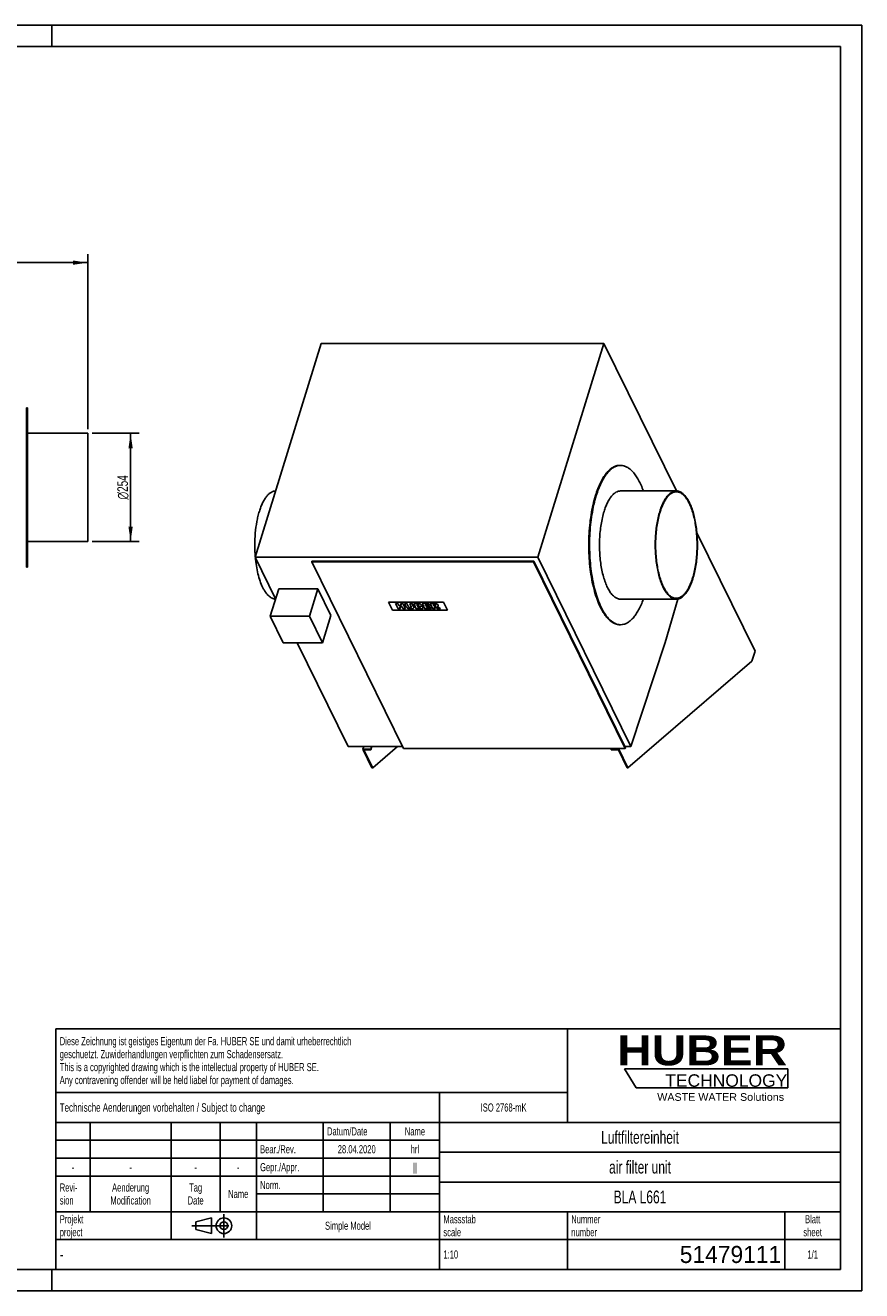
# Model space of a CAD drawing. Header units: millimetres. Extents: x 0 to 4200, y 0 to 2970.
# Tile 2 of 2: x 2238 to 4200, y 0 to 2970. Entities that reach past the tile are written whole.
import ezdxf

# ---------------------------------------------------------------- set-up
doc = ezdxf.new("R2010")
doc.units = ezdxf.units.MM
doc.header["$LTSCALE"] = 231
doc.linetypes.add('CENTER', pattern=[0.6, 0.375, -0.075, 0.075, -0.075])
doc.layers.get('0').update_dxf_attribs({"linetype": 'CONTINUOUS'})
for name, color, linetype in [('_2D-BEM', 7, 'CONTINUOUS'), ('_ACHSEN', 7, 'CONTINUOUS'), ('_KURVEN', 7, 'CONTINUOUS'), ('_ZEICHNUNGSELEM', 7, 'CONTINUOUS'), ('HUBER_Logo_BL0', 7, 'CONTINUOUS')]:
    doc.layers.add(name, color=color, linetype=linetype)
doc.styles.get("Standard").update_dxf_attribs({"font": 'txt', "width": 0.7})
doc.styles.add('TEXTSTYLE_2', font='ariblk.ttf')
doc.styles.add('TEXTSTYLE_3', font='arial.ttf')
doc.styles.add('TEXTSTYLE_4', font='gdt', dxfattribs={"width": 0.7})
doc.styles.add('TEXTSTYLE_5', font='txt', dxfattribs={"width": 0.8})
doc.styles.add('TEXTSTYLE_6', font='txt')
doc.dimstyles.new('DIMSTYLE_1', dxfattribs={"dimtxt": 25, "dimasz": 35, "dimexe": 2, "dimexo": 1, "dimtad": 1, "dimdec": 1, "dimtxsty": 'Standard', "dimblk": '_FILLED', "dimblk1": '_FILLED', "dimblk2": '_FILLED', "dimcen": 0.09, "dimadec": 1, "dimazin": 2, "dimtp": 0.5, "dimtm": 0.5, "dimtfac": 1, "dimtdec": 1, "dimtofl": 0, "dimtmove": 0, "dimatfit": 3, "dimldrblk": '_FILLED', "dimfxl": 1, "dimtolj": 1, "dimarcsym": 0})
doc.dimstyles.new('DIMSTYLE_2', dxfattribs={"dimtxt": 25, "dimasz": 35, "dimexe": 2, "dimexo": 1, "dimtad": 1, "dimdec": 1, "dimtxsty": 'Standard', "dimblk": '_FILLED', "dimblk1": '_FILLED', "dimblk2": '_FILLED', "dimcen": 0.09, "dimadec": 1, "dimazin": 2, "dimtp": 1.2, "dimtm": 1.2, "dimtfac": 1, "dimtdec": 1, "dimtofl": 0, "dimtmove": 0, "dimatfit": 3, "dimldrblk": '_FILLED', "dimfxl": 1, "dimtolj": 1, "dimarcsym": 0})

# ---------------------------------------------------------------- blocks, each defined once
blk = doc.blocks.new('HUBER_LOGO_BL0', base_point=(3837.5, 503.7))
at = {"layer": 'HUBER_Logo_BL0', "color": 5, "linetype": 'Continuous'}
for p, q in [((4026.4, 521), (3643.9, 521)), ((3643.9, 521), (3670.9, 476)), ((4026.4, 521), (4026.4, 476)), ((3670.9, 476), (4026.4, 476))]:
    blk.add_line(p, q, dxfattribs=at)
at = {"layer": 'HUBER_Logo_BL0', "color": 2, "linetype": 'Continuous', "attachment_point": 3, "line_spacing_factor": 0.78}
for s, insert, char_height, width, style in [('HUBER\\P\\fArial;\\H29.25;TECHNOLOGY ', (4025.4, 599.1), 70.2, 387.672, 'TEXTSTYLE_2'), ('WASTE WATER Solutions', (4018, 463.6), 18, 297.033, 'TEXTSTYLE_3')]:
    blk.add_mtext(s, dxfattribs=dict(at, insert=insert, char_height=char_height, width=width, style=style))
blk = doc.blocks.new('_FILLED')
at = {"color": 0, "linetype": 'ByBlock'}
blk.add_solid([(0, 0), (-1, 0.143), (-1, -0.143)], dxfattribs=at)
blk = doc.blocks.new('*D2')
at = {"layer": '_2D-BEM', "color": 2, "linetype": 'Continuous', "transparency": 16777216}
for p, q in [((2395, 2012.4), (2505, 2012.4)), ((2485, 2012.4), (2485, 1885.4)), ((2485, 1758.4), (2485, 1885.4)), ((2395, 1758.4), (2505, 1758.4))]:
    blk.add_line(p, q, dxfattribs=at)
at = {"layer": '_2D-BEM', "color": 2, "linetype": 'Continuous', "transparency": 16777216, "xscale": 35, "yscale": 35, "zscale": 35}
for p, rotation in [((2485, 2012.4), 90), ((2485, 1758.4), 270)]:
    blk.add_blockref('_FILLED', p, dxfattribs=dict(at, rotation=rotation))
at = {"layer": '_2D-BEM', "color": 2, "linetype": 'Continuous', "transparency": 16777216, "insert": (2453.8, 1885.4), "char_height": 25, "width": 135.714, "attachment_point": 2, "rotation": 90, "line_spacing_factor": 0.9, "style": 'TEXTSTYLE_4'}
blk.add_mtext('{\\fgdt;n}\\ftxt;254', dxfattribs=at)
blk = doc.blocks.new('*D3')
at = {"layer": '_2D-BEM', "color": 2, "linetype": 'Continuous', "transparency": 16777216}
for p, q in [((1365, 2022.4), (1365, 2432.9)), ((1365, 2412.9), (1875, 2412.9)), ((2385, 2412.9), (1875, 2412.9)), ((2385, 2022.4), (2385, 2432.9))]:
    blk.add_line(p, q, dxfattribs=at)
at = {"layer": '_2D-BEM', "color": 2, "linetype": 'Continuous', "transparency": 16777216, "xscale": 35, "yscale": 35, "zscale": 35, "rotation": 180}
blk.add_blockref('_FILLED', (1365, 2412.9), dxfattribs=at)
at = {"layer": '_2D-BEM', "color": 2, "linetype": 'Continuous', "transparency": 16777216, "xscale": 35, "yscale": 35, "zscale": 35}
blk.add_blockref('_FILLED', (2385, 2412.9), dxfattribs=at)
at = {"layer": '_2D-BEM', "color": 2, "linetype": 'Continuous', "transparency": 16777216, "insert": (1875, 2444.1), "char_height": 25, "width": 109.821, "attachment_point": 2, "line_spacing_factor": 0.9}
blk.add_mtext('1020', dxfattribs=at)
blk = doc.blocks.new('PROJEKTIONSMETHODE_1_BL1', base_point=(2680, 152.5))
at = {"color": 2, "linetype": 'CENTER'}
for p, q in [((2703.8, 180), (2703.8, 125)), ((2628.7, 152.5), (2731.3, 152.5))]:
    blk.add_line(p, q, dxfattribs=at)
at = {"color": 2, "linetype": 'Continuous'}
for p, q in [((2637.8, 161.7), (2674.5, 170.8)), ((2637.8, 143.3), (2637.8, 161.7)), ((2674.5, 134.2), (2674.5, 170.8)), ((2637.8, 143.3), (2674.5, 134.2))]:
    blk.add_line(p, q, dxfattribs=at)
for radius in [18.3, 9.17]:
    blk.add_circle((2703.8, 152.5), radius, dxfattribs=at)
blk = doc.blocks.new('*T9')
at = {"color": 3, "linetype": 'Continuous'}
for p, q in [((0, 0), (1840, 0)), ((0, 0), (0, -565)), ((1200, 0), (1200, -220)), ((1840, 0), (1840, -565)), ((0, -150), (1200, -150)), ((900, -150), (900, -565)), ((0, -220), (1840, -220)), ((80, -220), (80, -430)), ((270, -220), (270, -495)), ((385, -220), (385, -430)), ((470, -220), (470, -495)), ((627, -220), (627, -430)), ((784, -220), (784, -430)), ((0, -262), (900, -262)), ((900, -290), (1840, -290)), ((0, -304), (900, -304)), ((0, -346), (900, -346)), ((900, -360), (1840, -360)), ((470, -388), (900, -388)), ((0, -430), (1840, -430)), ((1200, -430), (1200, -565)), ((1710, -430), (1710, -565)), ((0, -495), (1840, -495)), ((0, -565), (1840, -565))]:
    blk.add_line(p, q, dxfattribs=at)
at = {"layer": '_ZEICHNUNGSELEM', "color": 2, "linetype": 'Continuous', "line_spacing_factor": 0.96}
for s, insert, char_height, width, attachment_point in [('Diese Zeichnung ist geistiges Eigentum der Fa. HUBER SE und damit urheberrechtlich \\Pgeschuetzt. Zuwiderhandlungen verpflichten zum Schadensersatz.\\PThis is a copyrighted drawing which is the intellectual property of HUBER SE.\\PAny contravening offender will be held liabel for payment of damages.', (8.75, -19.9), 19, 2214.8571, 1), ('Technische Aenderungen vorbehalten / Subject to change', (8.75, -175), 20, 1524.7619, 1), ('ISO 2768-mK', (1050, -175.5), 19, 332.9524, 2), ('Datum/Date', (635.75, -231.5), 19, 292.2381, 1), ('Name', (842, -231.5), 19, 126.6667, 2), ('Luftfiltereinheit', (1370, -240), 30, 641.4286, 2), ('Bear./Rev.', (478.75, -273.5), 19, 272.3333, 1), ('28.04.2020', (705.5, -273.5), 19, 289.5238, 2), ('hrl', (842, -273.5), 19, 77.8095, 2), ('-', (40, -315.5), 19, 34.381, 2), ('-', (175, -315.5), 19, 34.381, 2), ('-', (327.5, -315.5), 19, 34.381, 2), ('-', (427.5, -315.5), 19, 34.381, 2), ('Gepr./Appr.', (478.75, -315.5), 19, 299.4762, 1), ('||', (842, -315.5), 19, 50.6667, 2), ('air filter unit', (1370, -310), 30, 581.4286, 2), ('Revi-\\Psion', (8.75, -363.3), 19, 138.4286, 1), ('Aenderung\\PModification', (175, -363.3), 19, 295.8571, 2), ('Tag\\PDate', (327.5, -363.3), 19, 110.381, 2), ('Name', (427.5, -378.5), 19, 126.6667, 2), ('Norm. ', (478.75, -357.5), 19, 175.5238, 1), ('BLA L661', (1370, -380), 30, 362.8571, 2), ('Projekt\\Pproject', (8.75, -437.8), 19, 183.6667, 1), ('Massstab\\Pscale', (908.75, -437.8), 19, 224.381, 1), ('Nummer\\Pnumber', (1208.75, -437.8), 19, 186.381, 1), ('Blatt\\Psheet', (1775, -437.8), 19, 130.2857, 2), ('Simple Model', (685, -453), 19, 328.4286, 2), ('1:10', (908.75, -520.5), 19, 94.0952, 1), ('1/1', (1775, -520.5), 19, 79.619, 2)]:
    blk.add_mtext(s, dxfattribs=dict(at, insert=insert, char_height=char_height, width=width, attachment_point=attachment_point))
for s, insert, char_height, width, attachment_point, style in [('-', (8.75, -517.5), 25, 18.3333, 1, 'TEXTSTYLE_5'), ('51479111', (1701.25, -510), 40, 433.3333, 3, 'TEXTSTYLE_6')]:
    blk.add_mtext(s, dxfattribs=dict(at, insert=insert, char_height=char_height, width=width, attachment_point=attachment_point, style=style))

msp = doc.modelspace()

# ---------------------------------------------------------------- linework, layer by layer
at = {"color": 7, "linetype": 'Continuous'}
for p, q in [((0, 2970), (4200, 2970)), ((4200, 0), (4200, 2970)), ((3813.37, 1778.97), (3813.58, 1778.54)), ((3813.58, 1778.54), (3949.93, 1500.68)), ((2910.04, 1710.72), (2910.52, 1712.29)), ((2910.04, 1710.72), (3125.09, 1272.48)), ((3430.44, 1710.72), (2910.04, 1710.72)), ((3430.92, 1712.29), (2910.52, 1712.29)), ((3430.44, 1710.72), (3430.92, 1712.29)), ((3645.49, 1272.48), (3430.44, 1710.72)), ((3645.98, 1274.05), (3430.92, 1712.29)), ((2832.41, 1647.07), (2812.56, 1582.84)), ((2924.51, 1647.07), (2832.41, 1647.07)), ((2924.51, 1647.07), (2904.66, 1582.84)), ((2955.02, 1584.91), (2924.51, 1647.07)), ((2812.56, 1582.84), (2843.06, 1520.67)), ((2904.66, 1582.84), (2812.56, 1582.84)), ((2935.17, 1520.67), (2904.66, 1582.84)), ((2955.02, 1584.91), (2935.17, 1520.67)), ((2843.06, 1520.67), (2935.17, 1520.67)), ((3949.93, 1500.68), (3942.67, 1477.18)), ((3942.67, 1477.18), (3651.74, 1227.48)), ((3029.85, 1270.99), (3031.77, 1277.21)), ((3048.27, 1270.99), (3050.19, 1277.21)), ((3048.88, 1269.75), (3051.19, 1277.21)), ((3110.99, 1277.21), (3053.05, 1227.48)), ((3051.21, 1227.48), (3029.85, 1270.99)), ((3029.85, 1270.99), (3048.27, 1270.99)), ((3032.3, 1269.75), (3048.88, 1269.75)), ((3053.05, 1227.48), (3032.3, 1269.75)), ((3048.27, 1270.99), (3048.88, 1269.75)), ((3125.09, 1272.48), (3645.49, 1272.48)), ((3612.42, 1272.48), (3611.96, 1270.99)), ((3611.96, 1270.99), (3612.57, 1269.75)), ((3611.96, 1270.99), (3630.38, 1270.99)), ((3612.57, 1269.75), (3629.15, 1269.75)), ((3649.9, 1227.48), (3629.15, 1269.75)), ((3630.38, 1270.99), (3630.85, 1272.48)), ((3651.74, 1227.48), (3630.38, 1270.99)), ((3645.49, 1272.48), (3645.98, 1274.05)), ((3051.21, 1227.48), (3053.05, 1227.48)), ((3649.9, 1227.48), (3651.74, 1227.48)), ((0, 0), (4200, 0))]:
    msp.add_line(p, q, dxfattribs=at)
at = {"color": 3, "linetype": 'Continuous'}
for p, q in [((4200, 2970), (0, 2970)), ((2300, 2970), (2300, 2920)), ((4200, 2970), (4200, 0)), ((2300, 0), (2300, 50)), ((4200, 0), (0, 0))]:
    msp.add_line(p, q, dxfattribs=at)
at = {"color": 5, "linetype": 'Continuous'}
for p, q in [((4150, 2920), (50, 2920)), ((4150, 50), (4150, 2920)), ((50, 50), (4150, 50))]:
    msp.add_line(p, q, dxfattribs=at)
at = {"layer": '_ACHSEN', "color": 7, "linetype": 'Continuous'}
for p, q in [((2932.3, 2222.99), (2777.38, 1721.66)), ((2932.3, 2222.99), (3595.47, 2222.99)), ((3595.47, 2222.99), (3440.55, 1721.66)), ((3765.21, 1877.1), (3595.47, 2222.99)), ((2241.03, 2072.4), (2241.03, 2010.4)), ((2243.03, 2072.4), (2241.03, 2072.4)), ((2243.03, 2072.4), (2243.03, 2012.4)), ((2241.03, 2010.4), (2241.03, 1760.4)), ((2243.03, 2012.4), (2243.03, 1758.4)), ((2385.03, 2012.4), (2243.03, 2012.4)), ((2385.03, 2012.4), (2385.03, 2010.4)), ((2385.03, 2010.4), (2385.03, 1760.4)), ((3632.59, 1937.1), (3634.43, 1937.1)), ((3634.43, 1877.1), (3765.22, 1877.1)), ((2241.03, 1760.4), (2241.03, 1698.4)), ((2243.03, 1758.4), (2243.03, 1698.4)), ((2385.03, 1758.4), (2243.03, 1758.4)), ((2385.03, 1760.4), (2385.03, 1758.4)), ((3813.57, 1778.54), (3813.37, 1778.95)), ((3813.45, 1778.11), (3813.57, 1778.54)), ((2243.03, 1698.4), (2241.03, 1698.4)), ((2777.38, 1721.66), (2825.29, 1624.03)), ((2777.38, 1721.66), (3440.55, 1721.66)), ((3440.55, 1721.66), (3658.65, 1277.21)), ((3634.43, 1623.1), (3765.22, 1623.1)), ((3739.16, 1521.66), (3768.64, 1623.42)), ((3632.59, 1563.1), (3634.43, 1563.1)), ((2876.01, 1520.67), (2995.49, 1277.21)), ((3658.65, 1277.21), (3739.16, 1521.66)), ((2995.49, 1277.21), (3122.78, 1277.21)), ((3644.43, 1277.21), (3658.65, 1277.21))]:
    msp.add_line(p, q, dxfattribs=at)
for centre, start, end in [((3634.43, 1908.68), 90.00216, 93.71128), ((3634.43, 1591.52), 266.28696, 269.99781)]:
    msp.add_arc(centre, 28.42, start, end, dxfattribs=at)
for points, knots in [([(3575.54, 1866.34), (3577.18, 1871.64), (3580.64, 1881.71), (3586.68, 1895.76), (3593.29, 1908), (3600.4, 1918.29), (3607.95, 1926.49), (3615.87, 1932.52), (3622.87, 1935.68), (3628.45, 1936.9), (3631.22, 1937.1), (3632.59, 1937.1)], [0, 0, 0, 0, 0.1727604, 0.3318194, 0.476262, 0.6057285, 0.7206206, 0.8224004, 0.9139514, 0.9573473, 1, 1, 1, 1]), ([(3577.38, 1866.34), (3578.98, 1871.49), (3582.34, 1881.31), (3588.19, 1895.04), (3594.58, 1907.06), (3601.45, 1917.25), (3608.74, 1925.48), (3616.38, 1931.66), (3623.15, 1935.08), (3628.56, 1936.59), (3631.25, 1936.95), (3632.59, 1937.04)], [0, 0, 0, 0, 0.1713563, 0.3295478, 0.473699, 0.6034303, 0.7190357, 0.8217386, 0.9140107, 0.9575084, 1, 1, 1, 1]), ([(3634.43, 1937.1), (3636.95, 1937.1), (3642.15, 1936.39), (3649.7, 1933.29), (3657.01, 1928.23), (3664.03, 1921.32), (3670.7, 1912.62), (3676.99, 1902.24), (3682.82, 1890.27), (3686.24, 1881.64), (3687.88, 1877.1)], [0, 0, 0, 0, 0.0889938, 0.1830069, 0.2861414, 0.4012006, 0.5297854, 0.6725569, 0.8294791, 1, 1, 1, 1]), ([(2787, 1829.04), (2788.1, 1832.62), (2790.43, 1839.41), (2794.5, 1848.9), (2798.95, 1857.18), (2803.74, 1864.14), (2808.82, 1869.72), (2814.15, 1873.84), (2819.7, 1876.43), (2823.55, 1877.07), (2825.41, 1877.1)], [0, 0, 0, 0, 0.1724395, 0.3313139, 0.4757181, 0.6052865, 0.7203918, 0.8224319, 0.9141801, 1, 1, 1, 1]), ([(3595.69, 1829.04), (3596.8, 1832.64), (3599.15, 1839.48), (3603.25, 1849.03), (3607.74, 1857.34), (3612.57, 1864.32), (3617.7, 1869.9), (3623.08, 1873.99), (3628.67, 1876.52), (3632.56, 1877.1), (3634.43, 1877.1)], [0, 0, 0, 0, 0.1727978, 0.3318911, 0.4763649, 0.6058593, 0.7207763, 0.8225781, 0.9141488, 1, 1, 1, 1]), ([(3726.48, 1829.04), (3727.59, 1832.64), (3729.94, 1839.48), (3734.04, 1849.03), (3738.53, 1857.34), (3743.36, 1864.32), (3748.49, 1869.9), (3753.87, 1873.99), (3759.46, 1876.52), (3763.35, 1877.1), (3765.22, 1877.1)], [0, 0, 0, 0, 0.1727978, 0.3318911, 0.4763649, 0.6058593, 0.7207763, 0.8225781, 0.9141488, 1, 1, 1, 1]), ([(3727.09, 1827.8), (3728.18, 1831.34), (3730.49, 1838.08), (3734.53, 1847.47), (3738.95, 1855.65), (3743.71, 1862.52), (3748.75, 1868.01), (3754.05, 1872.04), (3759.55, 1874.53), (3763.38, 1875.1), (3765.22, 1875.1)], [0, 0, 0, 0, 0.1727978, 0.3318911, 0.4763649, 0.6058593, 0.7207763, 0.8225781, 0.9141488, 1, 1, 1, 1]), ([(3765.22, 1877.1), (3766.38, 1877.1), (3768.73, 1876.89), (3773.5, 1875.58), (3778.08, 1872.96), (3782.32, 1869.37), (3786.77, 1864.71), (3791.99, 1857.37), (3797.5, 1846.84), (3802.4, 1834.46), (3806.59, 1820.45), (3809.98, 1805.08), (3812.51, 1788.64), (3814.13, 1771.45), (3814.81, 1753.85), (3814.54, 1736.18), (3813.31, 1718.78), (3811.16, 1701.98), (3808.12, 1686.12), (3805.45, 1675.99), (3803.96, 1671.16)], [0, 0, 0, 0, 0.0154314, 0.0312763, 0.065553, 0.0846234, 0.1051994, 0.151212, 0.2039547, 0.2631941, 0.328332, 0.3985136, 0.4727003, 0.5497225, 0.6283247, 0.7072051, 0.7850541, 0.8605918, 0.9326071, 1, 1, 1, 1]), ([(3765.22, 1875.1), (3766.36, 1875.1), (3768.67, 1874.89), (3773.37, 1873.6), (3777.88, 1871.02), (3782.06, 1867.49), (3786.43, 1862.9), (3791.57, 1855.68), (3797, 1845.32), (3801.82, 1833.13), (3805.93, 1819.34), (3809.27, 1804.21), (3811.77, 1788.03), (3813.36, 1771.12), (3814.03, 1753.79), (3813.76, 1736.4), (3812.55, 1719.27), (3810.44, 1702.74), (3807.45, 1687.13), (3804.82, 1677.16), (3803.35, 1672.4)], [0, 0, 0, 0, 0.0154314, 0.0312763, 0.065553, 0.0846234, 0.1051994, 0.151212, 0.2039547, 0.2631941, 0.328332, 0.3985136, 0.4727003, 0.5497225, 0.6283247, 0.7072051, 0.7850541, 0.8605918, 0.9326071, 1, 1, 1, 1]), ([(3575.54, 1866.34), (3573.34, 1859.22), (3569.41, 1844.31), (3564.94, 1820.95), (3561.77, 1796.22), (3559.97, 1770.6), (3559.56, 1744.58), (3560.56, 1718.66), (3562.95, 1693.35), (3566.68, 1669.15), (3571.67, 1646.52), (3577.84, 1625.89), (3585.04, 1607.65), (3592.03, 1594.32), (3598.1, 1585.22), (3603.97, 1577.79), (3610.34, 1571.62), (3617.22, 1567.15), (3622.28, 1564.82), (3627.41, 1563.42), (3630.88, 1563.1), (3632.59, 1563.1)], [0, 0, 0, 0, 0.0673883, 0.1393987, 0.2149312, 0.2927748, 0.3716498, 0.4502466, 0.5272635, 0.6014451, 0.671622, 0.7367554, 0.7959907, 0.8487298, 0.8725885, 0.8947764, 0.9343618, 0.9520935, 0.9687258, 0.9845696, 1, 1, 1, 1]), ([(3577.38, 1866.34), (3575.21, 1859.31), (3571.32, 1844.57), (3566.87, 1821.5), (3563.7, 1797.08), (3561.86, 1771.77), (3561.39, 1746.04), (3562.3, 1720.39), (3564.56, 1695.31), (3568.14, 1671.27), (3572.96, 1648.72), (3578.94, 1628.09), (3585.95, 1609.76), (3593.88, 1594.06), (3602.58, 1581.27), (3610.68, 1572.91), (3617.43, 1568.11), (3622.41, 1565.51), (3627.46, 1563.81), (3630.89, 1563.27), (3632.59, 1563.16)], [0, 0, 0, 0, 0.066974, 0.1385034, 0.2135211, 0.2908525, 0.3692554, 0.4474575, 0.524192, 0.5982338, 0.6684377, 0.7337795, 0.7934065, 0.846703, 0.893388, 0.9336706, 0.9517054, 0.9685749, 0.984558, 1, 1, 1, 1]), ([(2787, 1829.04), (2785.81, 1825.22), (2783.64, 1817.27), (2780.05, 1800.41), (2777.07, 1777.96), (2775.88, 1750.2), (2776.68, 1731.41), (2777.5, 1722.07)], [0, 0, 0, 0, 0.1111953, 0.2287933, 0.4785432, 0.7392528, 1, 1, 1, 1]), ([(3595.69, 1829.04), (3594.19, 1824.21), (3591.52, 1814.08), (3588.49, 1798.22), (3586.33, 1781.43), (3585.11, 1764.02), (3584.83, 1746.35), (3585.51, 1728.75), (3587.14, 1711.56), (3589.67, 1695.12), (3593.06, 1679.75), (3597.24, 1665.74), (3602.14, 1653.36), (3607.66, 1642.83), (3612.88, 1635.49), (3617.32, 1630.83), (3621.56, 1627.24), (3626.15, 1624.62), (3630.92, 1623.32), (3633.27, 1623.1), (3634.43, 1623.1)], [0, 0, 0, 0, 0.0673929, 0.1394082, 0.2149459, 0.2927949, 0.3716753, 0.4502775, 0.5272997, 0.6014864, 0.671668, 0.7368059, 0.7960453, 0.848788, 0.8948006, 0.9153766, 0.934447, 0.9687237, 0.9845686, 1, 1, 1, 1]), ([(3726.48, 1829.04), (3724.98, 1824.21), (3722.31, 1814.08), (3719.28, 1798.22), (3717.12, 1781.43), (3715.9, 1764.02), (3715.62, 1746.35), (3716.3, 1728.75), (3717.93, 1711.56), (3720.46, 1695.12), (3723.85, 1679.75), (3728.03, 1665.74), (3732.93, 1653.36), (3738.45, 1642.83), (3743.67, 1635.49), (3748.11, 1630.83), (3752.35, 1627.24), (3756.94, 1624.62), (3761.71, 1623.32), (3764.06, 1623.1), (3765.22, 1623.1)], [0, 0, 0, 0, 0.0673929, 0.1394082, 0.2149459, 0.2927949, 0.3716753, 0.4502775, 0.5272997, 0.6014864, 0.671668, 0.7368059, 0.7960453, 0.848788, 0.8948006, 0.9153766, 0.934447, 0.9687237, 0.9845686, 1, 1, 1, 1]), ([(3727.09, 1827.8), (3725.62, 1823.04), (3722.99, 1813.07), (3720, 1797.46), (3717.88, 1780.93), (3716.68, 1763.8), (3716.4, 1746.41), (3717.07, 1729.08), (3718.67, 1712.17), (3721.16, 1695.99), (3724.5, 1680.86), (3728.62, 1667.07), (3733.44, 1654.88), (3738.87, 1644.52), (3744.01, 1637.3), (3748.38, 1632.71), (3752.56, 1629.18), (3757.07, 1626.6), (3761.76, 1625.31), (3764.08, 1625.1), (3765.22, 1625.1)], [0, 0, 0, 0, 0.0673929, 0.1394082, 0.2149459, 0.2927949, 0.3716753, 0.4502775, 0.5272997, 0.6014864, 0.671668, 0.7368059, 0.7960453, 0.848788, 0.8948006, 0.9153766, 0.934447, 0.9687237, 0.9845686, 1, 1, 1, 1]), ([(2777.57, 1721.25), (2778.18, 1714.55), (2779.79, 1701.56), (2783.49, 1682.98), (2788.31, 1666.21), (2793.31, 1653.71), (2797.84, 1645.05), (2801.31, 1639.5), (2804.96, 1634.69), (2808.75, 1630.67), (2812.67, 1627.46), (2816.7, 1625.09), (2820.82, 1623.58), (2823.63, 1623.17), (2825.01, 1623.11)], [0, 0, 0, 0, 0.1744438, 0.3391843, 0.4907291, 0.6262462, 0.6874038, 0.74397, 0.795954, 0.8435109, 0.886983, 0.9269459, 0.9642463, 1, 1, 1, 1]), ([(3765.22, 1625.1), (3767.06, 1625.1), (3770.88, 1625.67), (3776.39, 1628.16), (3781.69, 1632.19), (3786.73, 1637.68), (3791.48, 1644.55), (3795.9, 1652.73), (3799.94, 1662.12), (3802.25, 1668.86), (3803.35, 1672.4)], [0, 0, 0, 0, 0.0858512, 0.1774219, 0.2792237, 0.3941407, 0.5236351, 0.6681089, 0.8272022, 1, 1, 1, 1]), ([(3765.22, 1623.1), (3767.09, 1623.1), (3770.97, 1623.68), (3776.57, 1626.21), (3781.95, 1630.3), (3787.07, 1635.88), (3791.9, 1642.86), (3796.4, 1651.17), (3800.5, 1660.72), (3802.85, 1667.56), (3803.96, 1671.16)], [0, 0, 0, 0, 0.0858512, 0.1774219, 0.2792237, 0.3941407, 0.5236351, 0.6681089, 0.8272022, 1, 1, 1, 1]), ([(3634.43, 1563.1), (3636.95, 1563.1), (3642.15, 1563.81), (3649.7, 1566.91), (3657.01, 1571.97), (3664.03, 1578.88), (3670.7, 1587.57), (3676.99, 1597.96), (3682.82, 1609.93), (3686.24, 1618.55), (3687.87, 1623.09)], [0, 0, 0, 0, 0.0889963, 0.1830114, 0.286147, 0.4012063, 0.5297905, 0.6725606, 0.829481, 1, 1, 1, 1])]:
    msp.add_open_spline(points, degree=3, knots=knots, dxfattribs=at)
at = {"layer": '_KURVEN', "color": 4, "linetype": 'Continuous'}
for p, q in [((3219.06, 1615.92), (3090.11, 1615.92)), ((3090.11, 1615.92), (3099.26, 1597.28)), ((3106.29, 1612.82), (3112.39, 1600.38)), ((3111.98, 1612.82), (3106.29, 1612.82)), ((3114.12, 1608.47), (3111.98, 1612.82)), ((3120.34, 1608.47), (3114.12, 1608.47)), ((3118.08, 1600.38), (3115.61, 1605.41)), ((3115.61, 1605.41), (3121.83, 1605.41)), ((3118.2, 1612.82), (3120.34, 1608.47)), ((3123.92, 1612.82), (3118.2, 1612.82)), ((3121.83, 1605.41), (3124.3, 1600.38)), ((3130.02, 1600.38), (3123.92, 1612.82)), ((3133.39, 1612.82), (3127.71, 1612.82)), ((3127.71, 1612.82), (3131.35, 1605.4)), ((3137.12, 1605.23), (3133.39, 1612.82)), ((3139.69, 1612.82), (3143.41, 1605.23)), ((3145.37, 1612.82), (3139.69, 1612.82)), ((3149.01, 1605.4), (3145.37, 1612.82)), ((3149.15, 1612.82), (3155.25, 1600.38)), ((3159.81, 1612.82), (3149.15, 1612.82)), ((3157.29, 1607.94), (3156.13, 1610.3)), ((3156.13, 1610.3), (3158.64, 1610.3)), ((3159.76, 1607.94), (3157.29, 1607.94)), ((3159.68, 1603.06), (3158.45, 1605.57)), ((3158.45, 1605.57), (3161.34, 1605.57)), ((3169.14, 1612.82), (3175.24, 1600.38)), ((3184.4, 1612.82), (3169.14, 1612.82)), ((3177.12, 1608.19), (3176.15, 1610.16)), ((3176.15, 1610.16), (3185.7, 1610.16)), ((3185.98, 1608.19), (3177.12, 1608.19)), ((3179.57, 1603.2), (3178.36, 1605.65)), ((3178.36, 1605.65), (3187.22, 1605.65)), ((3185.7, 1610.16), (3184.4, 1612.82)), ((3187.22, 1605.65), (3185.98, 1608.19)), ((3197.3, 1612.82), (3187.81, 1612.82)), ((3187.81, 1612.82), (3193.92, 1600.38)), ((3196, 1607.78), (3194.76, 1610.31)), ((3194.76, 1610.31), (3197.26, 1610.31)), ((3198.4, 1607.78), (3196, 1607.78)), ((3199.63, 1600.38), (3197.16, 1605.43)), ((3197.16, 1605.43), (3197.66, 1605.43)), ((3200.7, 1604.18), (3205.6, 1600.38)), ((3212.04, 1600.38), (3207.51, 1603.98)), ((3228.21, 1597.28), (3219.06, 1615.92)), ((3099.26, 1597.28), (3228.21, 1597.28)), ((3112.39, 1600.38), (3118.08, 1600.38)), ((3124.3, 1600.38), (3130.02, 1600.38)), ((3155.25, 1600.38), (3165.08, 1600.38)), ((3162.59, 1603.06), (3159.68, 1603.06)), ((3175.24, 1600.38), (3190.77, 1600.38)), ((3189.39, 1603.2), (3179.57, 1603.2)), ((3190.77, 1600.38), (3189.39, 1603.2)), ((3193.92, 1600.38), (3199.63, 1600.38)), ((3205.6, 1600.38), (3212.04, 1600.38))]:
    msp.add_line(p, q, dxfattribs=at)
for points in [[(3132.91, 1603.3), (3132.17, 1604.1), (3131.65, 1604.79), (3131.35, 1605.4)], [(3137.12, 1605.23), (3137.45, 1604.55), (3137.99, 1604.02), (3138.73, 1603.64)], [(3143.35, 1603.63), (3143.72, 1604.01), (3143.75, 1604.54), (3143.41, 1605.23)], [(3149.01, 1605.4), (3149.37, 1604.67), (3149.53, 1603.98), (3149.51, 1603.33)], [(3160.6, 1609.99), (3160.15, 1610.2), (3159.5, 1610.3), (3158.64, 1610.3)], [(3159.76, 1607.94), (3160.64, 1607.94), (3161.21, 1608.04), (3161.46, 1608.25)], [(3159.81, 1612.82), (3161.58, 1612.82), (3163.08, 1612.52), (3164.33, 1611.93)], [(3161.55, 1609.14), (3161.37, 1609.5), (3161.05, 1609.79), (3160.6, 1609.99)], [(3163.59, 1605.23), (3163.08, 1605.46), (3162.33, 1605.57), (3161.34, 1605.57)], [(3161.46, 1608.25), (3161.71, 1608.45), (3161.74, 1608.75), (3161.55, 1609.14)], [(3164.63, 1604.35), (3164.45, 1604.72), (3164.1, 1605.01), (3163.59, 1605.23)], [(3164.33, 1611.93), (3165.57, 1611.33), (3166.41, 1610.59), (3166.84, 1609.72)], [(3164.49, 1603.4), (3164.77, 1603.64), (3164.82, 1603.95), (3164.63, 1604.35)], [(3166.75, 1607.83), (3166.47, 1607.47), (3165.94, 1607.2), (3165.17, 1607)], [(3165.17, 1607), (3166.6, 1606.78), (3167.75, 1606.41), (3168.63, 1605.89)], [(3166.84, 1609.72), (3167.2, 1608.98), (3167.17, 1608.36), (3166.75, 1607.83)], [(3168.63, 1605.89), (3169.52, 1605.36), (3170.16, 1604.71), (3170.54, 1603.92)], [(3170.54, 1603.92), (3170.86, 1603.28), (3170.92, 1602.69), (3170.73, 1602.18)], [(3199.54, 1609.98), (3199.07, 1610.2), (3198.3, 1610.31), (3197.26, 1610.31)], [(3197.3, 1612.82), (3199.06, 1612.82), (3200.46, 1612.71), (3201.49, 1612.51)], [(3199.19, 1605.14), (3198.69, 1605.33), (3198.17, 1605.43), (3197.66, 1605.43)], [(3198.4, 1607.78), (3198.66, 1607.78), (3199.13, 1607.83), (3199.83, 1607.94)], [(3200.7, 1604.18), (3200.06, 1604.67), (3199.57, 1604.99), (3199.19, 1605.14)], [(3200.57, 1609.06), (3200.37, 1609.46), (3200.03, 1609.76), (3199.54, 1609.98)], [(3199.83, 1607.94), (3200.18, 1608), (3200.42, 1608.13), (3200.56, 1608.34)], [(3200.56, 1608.34), (3200.69, 1608.54), (3200.7, 1608.79), (3200.57, 1609.06)], [(3201.49, 1612.51), (3202.52, 1612.31), (3203.44, 1611.93), (3204.29, 1611.37)], [(3205.15, 1606.36), (3204.77, 1606.16), (3204.18, 1606), (3203.39, 1605.87)], [(3203.39, 1605.87), (3204.14, 1605.71), (3204.72, 1605.56), (3205.1, 1605.41)], [(3204.29, 1611.37), (3205.13, 1610.82), (3205.75, 1610.15), (3206.13, 1609.36)], [(3205.1, 1605.41), (3205.36, 1605.3), (3205.77, 1605.09), (3206.34, 1604.75)], [(3206.35, 1607.57), (3206.16, 1607.08), (3205.76, 1606.67), (3205.15, 1606.36)], [(3206.13, 1609.36), (3206.47, 1608.67), (3206.54, 1608.08), (3206.35, 1607.57)], [(3206.34, 1604.75), (3206.89, 1604.42), (3207.28, 1604.17), (3207.51, 1603.98)], [(3134.82, 1601.87), (3134, 1602.33), (3133.37, 1602.81), (3132.91, 1603.3)], [(3137.3, 1600.8), (3136.46, 1601.05), (3135.64, 1601.41), (3134.82, 1601.87)], [(3140.2, 1600.3), (3139.1, 1600.38), (3138.13, 1600.55), (3137.3, 1600.8)], [(3138.73, 1603.64), (3139.47, 1603.26), (3140.34, 1603.07), (3141.33, 1603.07)], [(3143.2, 1600.17), (3142.3, 1600.17), (3141.3, 1600.21), (3140.2, 1600.3)], [(3141.33, 1603.07), (3142.31, 1603.07), (3142.98, 1603.26), (3143.35, 1603.63)], [(3146.98, 1600.59), (3146.01, 1600.32), (3144.75, 1600.17), (3143.2, 1600.17)], [(3148.75, 1601.61), (3148.27, 1601.12), (3147.68, 1600.78), (3146.98, 1600.59)], [(3149.51, 1603.33), (3149.49, 1602.67), (3149.24, 1602.11), (3148.75, 1601.61)], [(3162.59, 1603.06), (3163.57, 1603.06), (3164.2, 1603.17), (3164.49, 1603.4)], [(3167.55, 1600.55), (3166.32, 1600.44), (3165.49, 1600.38), (3165.08, 1600.38)], [(3169.51, 1600.96), (3169.12, 1600.77), (3168.46, 1600.64), (3167.55, 1600.55)], [(3170.73, 1602.18), (3170.53, 1601.66), (3170.13, 1601.26), (3169.51, 1600.96)]]:
    msp.add_open_spline(points, degree=3, dxfattribs=at)

# ---------------------------------------------------------------- block references
msp.add_blockref('*T9', (2310, 615))
at = {"color": 2, "linetype": 'Continuous'}
msp.add_blockref('PROJEKTIONSMETHODE_1_BL1', (2680, 152.5), dxfattribs=at)
at = {"layer": 'HUBER_Logo_BL0'}
msp.add_blockref('HUBER_LOGO_BL0', (3837.5, 503.74), dxfattribs=at)

# ---------------------------------------------------------------- dimensions: what is measured, and where the dimension line sits
at = {"layer": '_2D-BEM', "color": 2, "linetype": 'Continuous'}
dim = msp.add_linear_dim(base=(2385.03, 2412.9), p1=(1365.03, 2021.4), p2=(2385.03, 2021.4), dimstyle='DIMSTYLE_2', dxfattribs=at)
dim.commit()
dim.dimension.update_dxf_attribs({"geometry": '*D3', "text_midpoint": (1871.46, 2412.9), "dimtype": 160})
dim = msp.add_linear_dim(base=(2485.03, 2012.4), p1=(2394.03, 1758.4), p2=(2394.03, 2012.4), angle=90, text='%%c<>', dimstyle='DIMSTYLE_1', dxfattribs=at)
dim.commit()
dim.dimension.update_dxf_attribs({"geometry": '*D2', "text_midpoint": (2485.03, 1885.4), "dimtype": 160})

doc.saveas('drawing.dxf')
